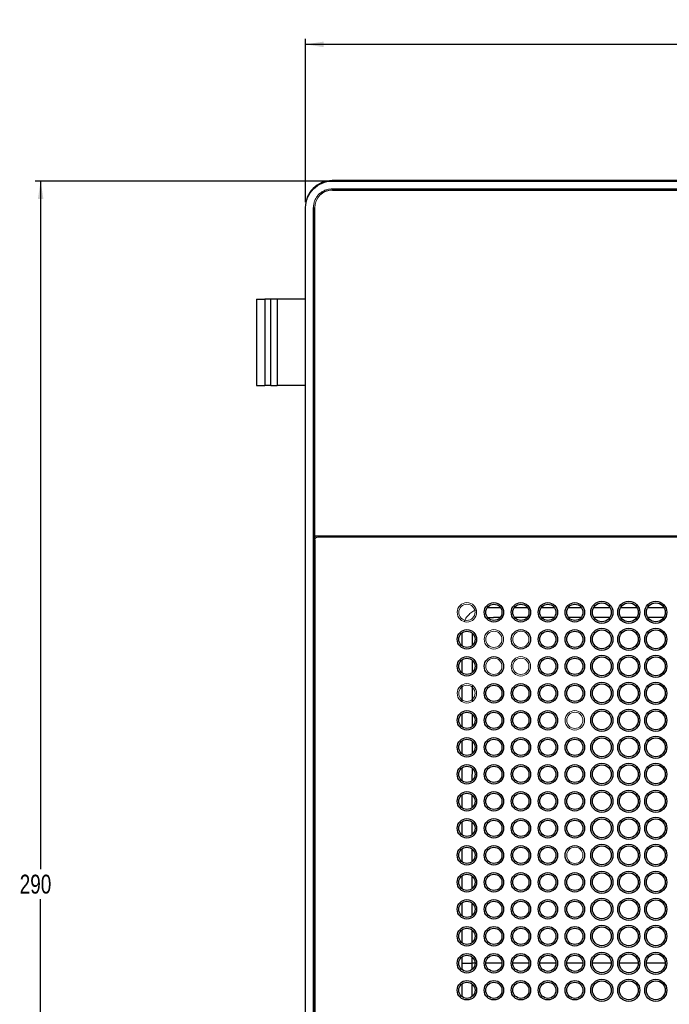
# Model space of a CAD drawing. Header units: millimetres. Extents: x -91 to 656, y -41 to 792.
# Tile 8 of 13: x -91 to 29, y 610 to 792. Entities that reach past the tile are written whole.
import ezdxf

# ---------------------------------------------------------------- set-up
doc = ezdxf.new("R2010")
doc.units = ezdxf.units.MM
doc.layers.add('DRAWINGS', color=7, linetype='Continuous')
doc.styles.add('SLDTEXTSTYLE0', font='TXT', dxfattribs={"width": 0.75})
doc.dimstyles.new('SLDDIMSTYLE0', dxfattribs={"dimtxt": 3.5, "dimasz": 3.302, "dimexe": 0, "dimexo": 0.0625, "dimgap": 0.875, "dimtad": 0, "dimtih": 1, "dimtoh": 1, "dimdec": 0, "dimrnd": 1e-09, "dimzin": 12, "dimdsep": 46, "dimtxsty": 'SLDTEXTSTYLE0', "dimsah": 1, "dimcen": 0.09, "dimadec": 0, "dimazin": 3, "dimtfac": 1, "dimtdec": 0, "dimtofl": 0, "dimtmove": 0, "dimatfit": 3, "dimfxl": 0, "dimfrac": 2, "dimtolj": 1, "dimtzin": 12, "dimarcsym": 0})

# ---------------------------------------------------------------- blocks, each defined once
blk = doc.blocks.new('_D_1')
at = {"layer": 'DRAWINGS'}
for p, q in [((-37.9, 758.4), (-37.9, 788.62)), ((151.86, 758.4), (151.86, 788.62)), ((151.86, 787.62), (-37.9, 787.62))]:
    blk.add_line(p, q, dxfattribs=at)
for points in [[(-37.9, 787.62), (-34.59, 787.11), (-34.59, 788.13)], [(151.86, 787.62), (148.56, 788.13), (148.56, 787.11)]]:
    blk.add_solid(points, dxfattribs=at)
at = {"layer": 'DRAWINGS', "insert": (53.56, 792.13), "char_height": 3.5, "attachment_point": 1, "style": 'SLDTEXTSTYLE0'}
blk.add_mtext('190', dxfattribs=at)
blk = doc.blocks.new('_D_2')
at = {"layer": 'DRAWINGS'}
for p, q in [((-33.98, 762.31), (-88, 762.31)), ((-87, 762.31), (-87, 634.89)), ((-87, 472.55), (-87, 629.33)), ((-33.98, 472.55), (-88, 472.55))]:
    blk.add_line(p, q, dxfattribs=at)
for points in [[(-87, 762.31), (-87.51, 759.01), (-86.49, 759.01)], [(-87, 472.55), (-86.49, 475.86), (-87.51, 475.86)]]:
    blk.add_solid(points, dxfattribs=at)
at = {"layer": 'DRAWINGS', "insert": (-90.88, 633.84), "char_height": 3.5, "attachment_point": 1, "style": 'SLDTEXTSTYLE0'}
blk.add_mtext('290', dxfattribs=at)

msp = doc.modelspace()

# ---------------------------------------------------------------- linework, layer by layer
at = {"color": 7, "linetype": 'Continuous', "lineweight": 25}
for p, q in [((-32.98, 762.31), (-32.98, 762.4)), ((146.95, 762.4), (-32.98, 762.4)), ((-32.98, 762.31), (146.95, 762.31)), ((-33.02, 760.85), (146.98, 760.85)), ((-32.92, 760.64), (146.88, 760.64)), ((-37.9, 757.4), (-37.98, 757.4)), ((-37.98, 757.4), (-37.98, 477.47)), ((-37.9, 477.47), (-37.9, 757.4)), ((-36.44, 477.43), (-36.44, 757.43)), ((-36.22, 696.54), (-36.22, 757.34)), ((-47, 740.43), (-45.46, 740.43)), ((-47, 740.43), (-47, 724.43)), ((-44.36, 740.43), (-45.46, 740.43)), ((-45.46, 740.43), (-45.46, 724.43)), ((-44.36, 724.43), (-44.36, 740.43)), ((-43.2, 740.43), (-44.36, 740.43)), ((-43.2, 740.43), (-43.2, 724.43)), ((-37.98, 740.43), (-43.2, 740.43)), ((-36.27, 740.43), (-36.42, 740.43)), ((-47, 724.43), (-45.46, 724.43)), ((-44.36, 724.43), (-45.46, 724.43)), ((-44.36, 724.43), (-43.2, 724.43)), ((-37.98, 724.43), (-43.2, 724.43)), ((-36.27, 724.43), (-36.42, 724.43)), ((34.42, 696.54), (-36.22, 696.54)), ((-36.22, 695.83), (-36.22, 539.03)), ((34.43, 696.33), (-35.72, 696.33)), ((-27.18, 696.54), (-27.18, 696.33)), ((-25.8, 696.33), (-25.8, 696.54)), ((-13.94, 696.54), (-13.94, 696.33)), ((-12.09, 696.33), (-12.09, 696.54)), ((2.76, 696.54), (2.76, 696.33)), ((4.61, 696.33), (4.61, 696.54)), ((17.76, 696.54), (17.76, 696.33)), ((19.61, 696.33), (19.61, 696.54))]:
    msp.add_line(p, q, dxfattribs=at)
at = {"color": 144, "linetype": 'Continuous', "lineweight": 18}
for p, q in [((-33.02, 760.83), (-33.02, 760.85)), ((146.98, 760.83), (-33.02, 760.83)), ((146.95, 760.69), (-32.98, 760.69)), ((-36.44, 757.43), (-36.42, 757.43)), ((-36.42, 757.43), (-36.42, 695.66)), ((-36.27, 757.4), (-36.27, 477.47)), ((-36.42, 539.2), (-36.42, 695.66)), ((-36.42, 695.66), (-36.42, 695.66)), ((-36.02, 696.54), (-36.02, 696.23)), ((-25.07, 696.54), (-25.07, 696.33)), ((-14.19, 696.33), (-14.19, 696.54)), ((-4.52, 696.33), (-4.52, 696.54)), ((1.55, 696.54), (1.55, 696.33)), ((16.55, 696.54), (16.55, 696.33)), ((19.81, 696.54), (19.81, 696.33))]:
    msp.add_line(p, q, dxfattribs=at)
at = {"color": 8, "linetype": 'Continuous', "lineweight": 25}
for p, q in [((-29.94, 696.54), (-29.94, 696.33)), ((-27.94, 696.33), (-27.94, 696.54)), ((-11.87, 696.54), (-11.87, 696.33)), ((2.55, 696.33), (2.55, 696.54)), ((17.55, 696.33), (17.55, 696.54)), ((-4.2, 683.32), (-1.84, 683.31)), ((0.8, 683.31), (3.16, 683.31)), ((5.8, 683.31), (8.16, 683.31)), ((10.79, 683.31), (13.16, 683.31)), ((15.51, 683.31), (18.46, 683.31)), ((20.51, 683.31), (23.46, 683.31)), ((25.51, 683.3), (28.46, 683.3)), ((-1.89, 681.46), (-3.12, 681.46)), ((3.12, 681.47), (0.87, 681.46)), ((8.13, 681.47), (5.87, 681.47)), ((13.14, 681.48), (10.86, 681.48)), ((18.43, 681.49), (15.55, 681.48)), ((28.43, 681.49), (25.54, 681.49)), ((-8.9, 676.24), (-8.9, 678.61)), ((-7.03, 678.55), (-7.05, 677.54)), ((-7.05, 677.54), (-7.05, 676.33)), ((-7.05, 673.56), (-7.05, 671.32)), ((-7.06, 668.93), (-7.06, 665.95)), ((-7.06, 663.57), (-7.07, 661.31)), ((-7.07, 658.57), (-7.07, 656.31)), ((-7.07, 653.57), (-7.08, 651.3)), ((-8.89, 646.23), (-8.89, 648.61)), ((-7.08, 648.58), (-7.08, 646.3)), ((-8.89, 641.23), (-8.89, 643.61)), ((-7.08, 643.58), (-7.09, 641.29)), ((-8.89, 636.23), (-8.89, 638.61)), ((-7.09, 638.58), (-7.09, 636.29)), ((-8.89, 631.23), (-8.89, 633.62)), ((-7.09, 633.58), (-7.09, 631.29)), ((-8.89, 626.23), (-8.89, 628.62)), ((-7.09, 628.58), (-7.09, 626.29)), ((-8.89, 621.23), (-8.89, 623.62)), ((-7.09, 623.58), (-7.09, 621.29)), ((-8.89, 617.43), (-8.89, 618.62)), ((-7.09, 618.59), (-7.1, 617.43)), ((-8.89, 616.23), (-8.89, 617.43)), ((-7.1, 617.43), (-7.09, 616.29)), ((-6.52, 617.43), (-7.1, 617.43)), ((-1.52, 617.43), (-4.52, 617.43)), ((3.48, 617.43), (0.48, 617.43)), ((8.48, 617.43), (5.48, 617.43)), ((13.48, 617.43), (10.48, 617.43)), ((18.73, 617.43), (15.23, 617.43)), ((23.73, 617.43), (20.23, 617.43)), ((28.73, 617.43), (25.23, 617.43)), ((-8.89, 611.25), (-8.89, 613.63)), ((-7.09, 613.57), (-7.09, 611.28))]:
    msp.add_line(p, q, dxfattribs=at)
at = {"color": 144, "linetype": 'Continuous', "lineweight": 18, "flags": 128}
for points in [[(-11.74, 696.33), (-11.74, 696.33), (-11.82, 696.54)], [(-8.94, 696.33), (-8.31, 696.48), (-8.01, 696.54)]]:
    msp.add_lwpolyline(points, dxfattribs=at)
at = {"color": 8, "linetype": 'Continuous', "lineweight": 25, "flags": 128}
for points in [[(-4.11, 681.45), (-3.49, 681.45), (-3.22, 681.46), (-3.15, 681.46), (-3.13, 681.46), (-3.13, 681.46), (-3.12, 681.46), (-3.12, 681.46)], [(-8.9, 671.24), (-8.9, 671.86), (-8.9, 673.61)], [(-8.9, 665.89), (-8.9, 668.66), (-8.9, 668.96)], [(-8.89, 661.24), (-8.89, 661.97), (-8.89, 663.61)], [(-8.89, 656.24), (-8.89, 658.52), (-8.89, 658.61)]]:
    msp.add_lwpolyline(points, dxfattribs=at)
at = {"color": 144, "linetype": 'Continuous', "lineweight": 18}
for centre, radius in [((-8.02, 682.43), 1.8), ((-8.02, 682.43), 1.5), ((-3.02, 677.43), 1.8), ((-3.02, 677.43), 1.5), ((1.98, 677.43), 1.5), ((-3.02, 672.43), 1.5), ((1.98, 672.43), 1.8), ((1.98, 672.43), 1.5), ((-8.02, 667.43), 1.8), ((-8.02, 667.43), 1.5), ((11.98, 662.43), 1.8), ((11.98, 662.43), 1.5), ((11.98, 637.43), 1.5)]:
    msp.add_circle(centre, radius, dxfattribs=at)
at = {"color": 7, "linetype": 'Continuous', "lineweight": 25}
for centre, radius in [((-3.02, 682.43), 1.8), ((-3.02, 682.43), 1.5), ((1.98, 682.43), 1.8), ((1.98, 682.43), 1.5), ((6.98, 682.43), 1.8), ((6.98, 682.43), 1.5), ((11.98, 682.43), 1.8), ((11.98, 682.43), 1.5), ((16.98, 682.43), 2.05), ((16.98, 682.43), 1.75), ((21.98, 682.43), 2.05), ((21.98, 682.43), 1.75), ((26.98, 682.43), 2.05), ((26.98, 682.43), 1.75), ((-8.02, 677.43), 1.8), ((-8.02, 677.43), 1.5), ((1.98, 677.43), 1.8), ((6.98, 677.43), 1.8), ((6.98, 677.43), 1.5), ((11.98, 677.43), 1.8), ((11.98, 677.43), 1.5), ((16.98, 677.43), 2.05), ((16.98, 677.43), 1.75), ((21.98, 677.43), 2.05), ((21.98, 677.43), 1.75), ((26.98, 677.43), 2.05), ((26.98, 677.43), 1.75), ((-8.02, 672.43), 1.8), ((-8.02, 672.43), 1.5), ((-3.02, 672.43), 1.8), ((6.98, 672.43), 1.8), ((6.98, 672.43), 1.5), ((11.98, 672.43), 1.8), ((11.98, 672.43), 1.5), ((16.98, 672.43), 2.05), ((16.98, 672.43), 1.75), ((21.98, 672.43), 2.05), ((21.98, 672.43), 1.75), ((26.98, 672.43), 2.05), ((26.98, 672.43), 1.75), ((16.98, 667.43), 2.05), ((21.98, 667.43), 2.05), ((26.98, 667.43), 2.05), ((-3.02, 667.43), 1.8), ((-3.02, 667.43), 1.5), ((1.98, 667.43), 1.8), ((1.98, 667.43), 1.5), ((6.98, 667.43), 1.8), ((6.98, 667.43), 1.5), ((11.98, 667.43), 1.8), ((11.98, 667.43), 1.5), ((16.98, 667.43), 1.75), ((21.98, 667.43), 1.75), ((26.98, 667.43), 1.75), ((-8.02, 662.43), 1.8), ((-8.02, 662.43), 1.5), ((-3.02, 662.43), 1.8), ((-3.02, 662.43), 1.5), ((1.98, 662.43), 1.8), ((1.98, 662.43), 1.5), ((6.98, 662.43), 1.8), ((6.98, 662.43), 1.5), ((16.98, 662.43), 2.05), ((16.98, 662.43), 1.75), ((21.98, 662.43), 2.05), ((21.98, 662.43), 1.75), ((26.98, 662.43), 2.05), ((26.98, 662.43), 1.75), ((-8.02, 657.43), 1.8), ((-8.02, 657.43), 1.5), ((-3.02, 657.43), 1.8), ((-3.02, 657.43), 1.5), ((1.98, 657.43), 1.8), ((1.98, 657.43), 1.5), ((6.98, 657.43), 1.8), ((6.98, 657.43), 1.5), ((11.98, 657.43), 1.8), ((11.98, 657.43), 1.5), ((16.98, 657.43), 2.05), ((16.98, 657.43), 1.75), ((21.98, 657.43), 2.05), ((21.98, 657.43), 1.75), ((26.98, 657.43), 2.05), ((26.98, 657.43), 1.75), ((-8.02, 652.43), 1.8), ((-8.02, 652.43), 1.5), ((-3.02, 652.43), 1.8), ((-3.02, 652.43), 1.5), ((1.98, 652.43), 1.8), ((1.98, 652.43), 1.5), ((6.98, 652.43), 1.8), ((6.98, 652.43), 1.5), ((11.98, 652.43), 1.8), ((11.98, 652.43), 1.5), ((16.98, 652.43), 2.05), ((16.98, 652.43), 1.75), ((21.98, 652.43), 2.05), ((21.98, 652.43), 1.75), ((26.98, 652.43), 2.05), ((26.98, 652.43), 1.75), ((-8.02, 647.43), 1.8), ((-3.02, 647.43), 1.8), ((1.98, 647.43), 1.8), ((6.98, 647.43), 1.8), ((11.98, 647.43), 1.8), ((16.98, 647.43), 2.05), ((21.98, 647.43), 2.05), ((26.98, 647.43), 2.05), ((-8.02, 647.43), 1.5), ((-3.02, 647.43), 1.5), ((1.98, 647.43), 1.5), ((6.98, 647.43), 1.5), ((11.98, 647.43), 1.5), ((16.98, 647.43), 1.75), ((21.98, 647.43), 1.75), ((26.98, 647.43), 1.75), ((-8.02, 642.43), 1.8), ((-8.02, 642.43), 1.5), ((-3.02, 642.43), 1.8), ((-3.02, 642.43), 1.5), ((1.98, 642.43), 1.8), ((1.98, 642.43), 1.5), ((6.98, 642.43), 1.8), ((6.98, 642.43), 1.5), ((11.98, 642.43), 1.8), ((11.98, 642.43), 1.5), ((16.98, 642.43), 2.05), ((16.98, 642.43), 1.75), ((21.98, 642.43), 2.05), ((21.98, 642.43), 1.75), ((26.98, 642.43), 2.05), ((26.98, 642.43), 1.75), ((-8.02, 637.43), 1.8), ((-8.02, 637.43), 1.5), ((-3.02, 637.43), 1.8), ((-3.02, 637.43), 1.5), ((1.98, 637.43), 1.8), ((1.98, 637.43), 1.5), ((6.98, 637.43), 1.8), ((6.98, 637.43), 1.5), ((11.98, 637.43), 1.8), ((16.98, 637.43), 2.05), ((16.98, 637.43), 1.75), ((21.98, 637.43), 2.05), ((21.98, 637.43), 1.75), ((26.98, 637.43), 2.05), ((26.98, 637.43), 1.75), ((-8.02, 632.43), 1.8), ((-8.02, 632.43), 1.5), ((-3.02, 632.43), 1.8), ((-3.02, 632.43), 1.5), ((1.98, 632.43), 1.8), ((1.98, 632.43), 1.5), ((6.98, 632.43), 1.8), ((6.98, 632.43), 1.5), ((11.98, 632.43), 1.8), ((11.98, 632.43), 1.5), ((16.98, 632.43), 2.05), ((16.98, 632.43), 1.75), ((21.98, 632.43), 2.05), ((21.98, 632.43), 1.75), ((26.98, 632.43), 2.05), ((26.98, 632.43), 1.75), ((-8.02, 627.43), 1.8), ((-3.02, 627.43), 1.8), ((1.98, 627.43), 1.8), ((6.98, 627.43), 1.8), ((11.98, 627.43), 1.8), ((16.98, 627.43), 2.05), ((16.98, 627.43), 1.75), ((21.98, 627.43), 2.05), ((21.98, 627.43), 1.75), ((26.98, 627.43), 2.05), ((26.98, 627.43), 1.75), ((-8.02, 627.43), 1.5), ((-3.02, 627.43), 1.5), ((1.98, 627.43), 1.5), ((6.98, 627.43), 1.5), ((11.98, 627.43), 1.5), ((-8.02, 622.43), 1.8), ((-8.02, 622.43), 1.5), ((-3.02, 622.43), 1.8), ((-3.02, 622.43), 1.5), ((1.98, 622.43), 1.8), ((1.98, 622.43), 1.5), ((6.98, 622.43), 1.8), ((6.98, 622.43), 1.5), ((11.98, 622.43), 1.8), ((11.98, 622.43), 1.5), ((16.98, 622.43), 2.05), ((16.98, 622.43), 1.75), ((21.98, 622.43), 2.05), ((21.98, 622.43), 1.75), ((26.98, 622.43), 2.05), ((26.98, 622.43), 1.75), ((-8.02, 617.43), 1.8), ((-8.02, 617.43), 1.5), ((-3.02, 617.43), 1.8), ((-3.02, 617.43), 1.5), ((1.98, 617.43), 1.8), ((1.98, 617.43), 1.5), ((6.98, 617.43), 1.8), ((6.98, 617.43), 1.5), ((11.98, 617.43), 1.8), ((11.98, 617.43), 1.5), ((16.98, 617.43), 2.05), ((16.98, 617.43), 1.75), ((21.98, 617.43), 2.05), ((21.98, 617.43), 1.75), ((26.98, 617.43), 2.05), ((26.98, 617.43), 1.75), ((-8.02, 612.43), 1.8), ((-8.02, 612.43), 1.5), ((-3.02, 612.43), 1.8), ((-3.02, 612.43), 1.5), ((1.98, 612.43), 1.8), ((1.98, 612.43), 1.5), ((6.98, 612.43), 1.8), ((6.98, 612.43), 1.5), ((11.98, 612.43), 1.8), ((11.98, 612.43), 1.5), ((16.98, 612.43), 2.05), ((16.98, 612.43), 1.75), ((21.98, 612.43), 2.05), ((21.98, 612.43), 1.75), ((26.98, 612.43), 2.05), ((26.98, 612.43), 1.75)]:
    msp.add_circle(centre, radius, dxfattribs=at)
at = {"color": 144, "linetype": 'Continuous', "lineweight": 18}
for centre, radius in [((-32.92, 757.34), 3.3), ((-35.72, 695.83), 0.5)]:
    msp.add_arc(centre, radius, 90, 180, dxfattribs=at)
at = {"color": 7, "linetype": 'Continuous', "lineweight": 25}
for points in [[(-32.98, 762.4), (-33.64, 762.4), (-34.29, 762.27), (-35.5, 761.77), (-36.06, 761.39), (-36.98, 760.47), (-37.35, 759.91), (-37.85, 758.71), (-37.98, 758.05), (-37.98, 757.4)], [(-37.9, 757.4), (-37.9, 758.04), (-37.77, 758.68), (-37.28, 759.87), (-36.91, 760.42), (-36, 761.33), (-35.46, 761.69), (-34.27, 762.18), (-33.63, 762.31), (-32.98, 762.31)], [(-8.89, 617.43), (-8.84, 617.43), (-8.76, 617.43), (-8.53, 617.43), (-8.39, 617.43), (-8.06, 617.43), (-7.88, 617.43), (-7.49, 617.43), (-7.29, 617.43), (-7.1, 617.43)]]:
    msp.add_open_spline(points, degree=3, knots=[0, 0, 0, 0, 0.25, 0.25, 0.5, 0.5, 0.75, 0.75, 1, 1, 1, 1], dxfattribs=at)
at = {"color": 144, "linetype": 'Continuous', "lineweight": 18}
for points, knots in [([(-36.44, 757.43), (-36.44, 757.49), (-36.44, 757.6), (-36.42, 757.77), (-36.4, 757.93), (-36.36, 758.16), (-36.3, 758.43), (-36.15, 758.85), (-35.88, 759.35), (-35.45, 759.87), (-34.93, 760.3), (-34.43, 760.56), (-34.01, 760.71), (-33.69, 760.79), (-33.35, 760.84), (-33.13, 760.85), (-33.02, 760.85)], [0, 0, 0, 0, 0.031198, 0.062468, 0.093887, 0.125531, 0.188281, 0.250686, 0.375628, 0.500159, 0.62533, 0.749787, 0.812216, 0.874945, 0.937577, 1, 1, 1, 1]), ([(-32.98, 760.69), (-33.47, 760.63), (-34.37, 760.54), (-35.03, 759.92), (-35.32, 759.64)], [0, 0, 0, 0, 0.547222, 1, 1, 1, 1]), ([(20.81, 696.33), (20.82, 696.39), (20.82, 696.51), (20.82, 696.61), (20.82, 696.66)], [0, 0, 0, 0, 0.449414, 1, 1, 1, 1]), ([(4.81, 696.54), (4.81, 696.54), (4.81, 696.47), (4.81, 696.4), (4.81, 696.33)], [0, 0, 0, 0, 0.064653, 1, 1, 1, 1]), ([(-6.29, 682.93), (-6.5, 682.83), (-6.99, 682.6), (-7.64, 682.05), (-8.18, 681.41), (-8.4, 680.93), (-8.5, 680.73)], [0, 0, 0, 0, 0.217532, 0.504625, 0.791966, 1, 1, 1, 1])]:
    msp.add_open_spline(points, degree=3, knots=knots, dxfattribs=at)
at = {"color": 8, "linetype": 'Continuous', "lineweight": 25}
for points, knots in [([(23.43, 681.49), (23.39, 681.49), (22.43, 681.49), (21.47, 681.49), (20.54, 681.49)], [0, 0, 0, 0, 0.036779, 1, 1, 1, 1]), ([(-8.89, 651.23), (-8.89, 651.41), (-8.89, 652.21), (-8.89, 653), (-8.89, 653.61)], [0, 0, 0, 0, 0.225001, 1, 1, 1, 1])]:
    msp.add_open_spline(points, degree=3, knots=knots, dxfattribs=at)

# ---------------------------------------------------------------- dimensions: what is measured, and where the dimension line sits
at = {"layer": 'DRAWINGS'}
dim = msp.add_linear_dim(base=(-37.9, 790.4), p1=(151.86, 757.4), p2=(-37.9, 757.4), dimstyle='SLDDIMSTYLE0', dxfattribs=at)
dim.commit()
dim.dimension.update_dxf_attribs({"geometry": '_D_1', "text_midpoint": (57.44, 790.4), "dimtype": 160})
dim = msp.add_linear_dim(base=(-87, 472.55), p1=(-32.98, 762.31), p2=(-32.98, 472.55), angle=90, dimstyle='SLDDIMSTYLE0', dxfattribs=at)
dim.commit()
dim.dimension.update_dxf_attribs({"geometry": '_D_2', "text_midpoint": (-87, 632.11), "dimtype": 160})

doc.saveas('drawing.dxf')
